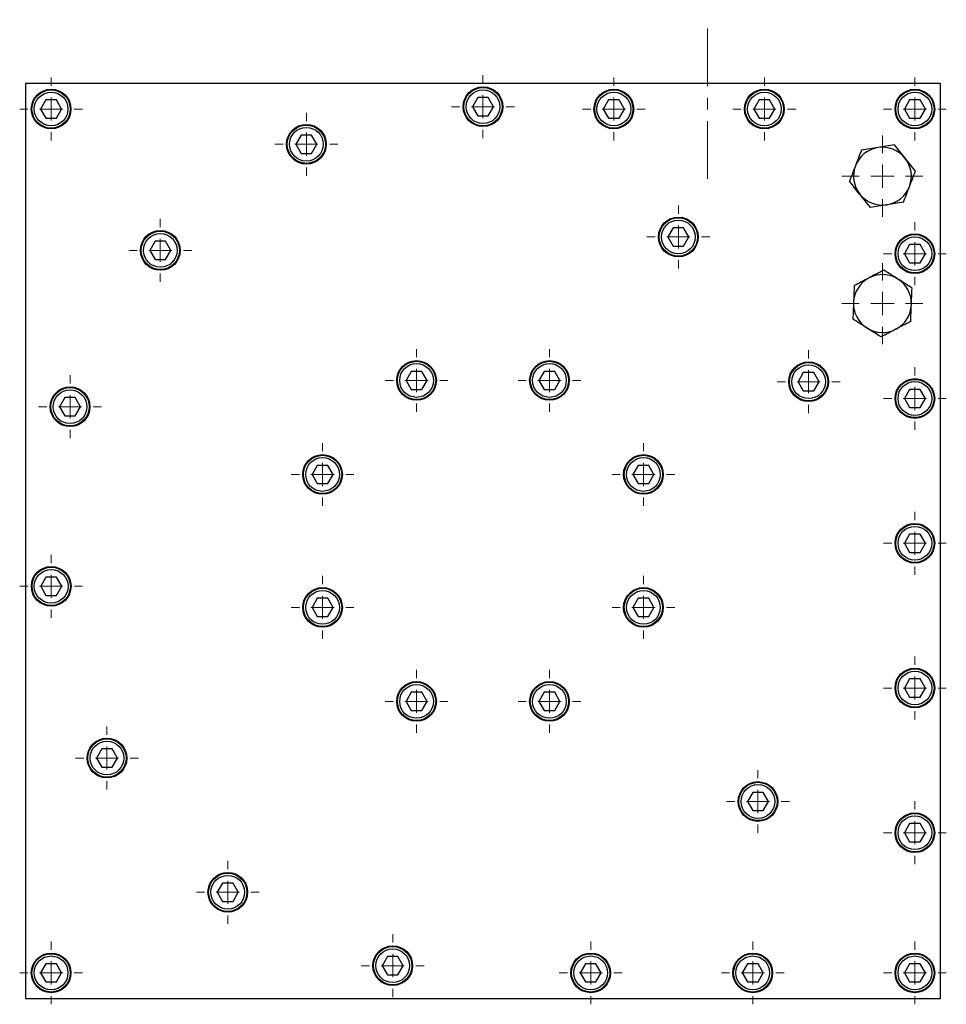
# Model space of a CAD drawing. Header units: inches. Extents: x 5 to 46.8, y 2.9 to 36.5.
# Tile 10 of 10: x 38.8 to 46.8, y 15.2 to 23.7. Entities that reach past the tile are written whole.
import ezdxf

# ---------------------------------------------------------------- set-up
doc = ezdxf.new("R2010")
doc.units = ezdxf.units.IN
doc.header["$MEASUREMENT"] = 0
doc.linetypes.add('CENTERX2', pattern=[0.8, 0.5, -0.1, 0.1, -0.1])

# ---------------------------------------------------------------- blocks, each defined once
blk = doc.blocks.new('SW_CENTERMARKSYMBOL_46')
at = {"color": 0, "linetype": 'Continuous', "lineweight": 18}
for p, q in [((0, 0.2), (0, 0.2715)), ((0, 0), (0, 0.1)), ((-0.2, 0), (-0.2715, 0)), ((0, 0), (-0.1, 0)), ((0, 0), (0, -0.1)), ((0, 0), (0.1, 0)), ((0.2, 0), (0.2715, 0)), ((0, -0.2), (0, -0.2715))]:
    blk.add_line(p, q, dxfattribs=at)
blk = doc.blocks.new('SW_CENTERMARKSYMBOL_47')
at = {"color": 0, "linetype": 'Continuous', "lineweight": 18}
for p, q in [((0, 0.2), (0, 0.2715)), ((0, 0), (0, 0.1)), ((-0.2, 0), (-0.2715, 0)), ((0, 0), (-0.1, 0)), ((0, 0), (0, -0.1)), ((0, 0), (0.1, 0)), ((0.2, 0), (0.2715, 0)), ((0, -0.2), (0, -0.2715))]:
    blk.add_line(p, q, dxfattribs=at)
blk = doc.blocks.new('SW_CENTERMARKSYMBOL_48')
at = {"color": 0, "linetype": 'Continuous', "lineweight": 18}
for p, q in [((0, 0.2), (0, 0.2715)), ((0, 0), (0, 0.1)), ((-0.2, 0), (-0.2715, 0)), ((0, 0), (-0.1, 0)), ((0, 0), (0, -0.1)), ((0, 0), (0.1, 0)), ((0.2, 0), (0.2715, 0)), ((0, -0.2), (0, -0.2715))]:
    blk.add_line(p, q, dxfattribs=at)
blk = doc.blocks.new('SW_CENTERMARKSYMBOL_49')
at = {"color": 0, "linetype": 'Continuous', "lineweight": 18}
for p, q in [((0, 0.2), (0, 0.2715)), ((0, 0), (0, 0.1)), ((-0.2, 0), (-0.2715, 0)), ((0, 0), (-0.1, 0)), ((0, 0), (0, -0.1)), ((0, 0), (0.1, 0)), ((0.2, 0), (0.2715, 0)), ((0, -0.2), (0, -0.2715))]:
    blk.add_line(p, q, dxfattribs=at)
blk = doc.blocks.new('SW_CENTERMARKSYMBOL_50')
at = {"color": 0, "linetype": 'Continuous', "lineweight": 18}
for p, q in [((0, 0.2), (0, 0.2715)), ((0, 0), (0, 0.1)), ((-0.2, 0), (-0.2715, 0)), ((0, 0), (-0.1, 0)), ((0, 0), (0, -0.1)), ((0, 0), (0.1, 0)), ((0.2, 0), (0.2715, 0)), ((0, -0.2), (0, -0.2715))]:
    blk.add_line(p, q, dxfattribs=at)
blk = doc.blocks.new('SW_CENTERMARKSYMBOL_51')
at = {"color": 0, "linetype": 'Continuous', "lineweight": 18}
for p, q in [((0, 0.2), (0, 0.2715)), ((0, 0), (0, 0.1)), ((-0.2, 0), (-0.2715, 0)), ((0, 0), (-0.1, 0)), ((0, 0), (0, -0.1)), ((0, 0), (0.1, 0)), ((0.2, 0), (0.2715, 0)), ((0, -0.2), (0, -0.2715))]:
    blk.add_line(p, q, dxfattribs=at)
blk = doc.blocks.new('SW_CENTERMARKSYMBOL_52')
at = {"color": 0, "linetype": 'Continuous', "lineweight": 18}
for p, q in [((0, 0.2), (0, 0.2715)), ((0, 0), (0, 0.1)), ((-0.2, 0), (-0.2715, 0)), ((0, 0), (-0.1, 0)), ((0, 0), (0, -0.1)), ((0, 0), (0.1, 0)), ((0.2, 0), (0.2715, 0)), ((0, -0.2), (0, -0.2715))]:
    blk.add_line(p, q, dxfattribs=at)
blk = doc.blocks.new('SW_CENTERMARKSYMBOL_53')
at = {"color": 0, "linetype": 'Continuous', "lineweight": 18}
for p, q in [((0, 0.2), (0, 0.2715)), ((0, 0), (0, 0.1)), ((-0.2, 0), (-0.2715, 0)), ((0, 0), (-0.1, 0)), ((0, 0), (0, -0.1)), ((0, 0), (0.1, 0)), ((0.2, 0), (0.2715, 0)), ((0, -0.2), (0, -0.2715))]:
    blk.add_line(p, q, dxfattribs=at)
blk = doc.blocks.new('SW_CENTERMARKSYMBOL_54')
at = {"color": 0, "linetype": 'Continuous', "lineweight": 18}
for p, q in [((0, 0.2), (0, 0.2715)), ((0, 0), (0, 0.1)), ((-0.2, 0), (-0.2715, 0)), ((0, 0), (-0.1, 0)), ((0, 0), (0, -0.1)), ((0, 0), (0.1, 0)), ((0.2, 0), (0.2715, 0)), ((0, -0.2), (0, -0.2715))]:
    blk.add_line(p, q, dxfattribs=at)
blk = doc.blocks.new('SW_CENTERMARKSYMBOL_55')
at = {"color": 0, "linetype": 'Continuous', "lineweight": 18}
for p, q in [((0, 0.2), (0, 0.2715)), ((0, 0), (0, 0.1)), ((-0.2, 0), (-0.2715, 0)), ((0, 0), (-0.1, 0)), ((0, 0), (0, -0.1)), ((0, 0), (0.1, 0)), ((0.2, 0), (0.2715, 0)), ((0, -0.2), (0, -0.2715))]:
    blk.add_line(p, q, dxfattribs=at)
blk = doc.blocks.new('SW_CENTERMARKSYMBOL_56')
at = {"color": 0, "linetype": 'Continuous', "lineweight": 18}
for p, q in [((0, 0.2), (0, 0.2715)), ((0, 0), (0, 0.1)), ((-0.2, 0), (-0.2715, 0)), ((0, 0), (-0.1, 0)), ((0, 0), (0, -0.1)), ((0, 0), (0.1, 0)), ((0.2, 0), (0.2715, 0)), ((0, -0.2), (0, -0.2715))]:
    blk.add_line(p, q, dxfattribs=at)
blk = doc.blocks.new('SW_CENTERMARKSYMBOL_57')
at = {"color": 0, "linetype": 'Continuous', "lineweight": 18}
for p, q in [((0, 0.2), (0, 0.2715)), ((0, 0), (0, 0.1)), ((-0.2, 0), (-0.2715, 0)), ((0, 0), (-0.1, 0)), ((0, 0), (0, -0.1)), ((0, 0), (0.1, 0)), ((0.2, 0), (0.2715, 0)), ((0, -0.2), (0, -0.2715))]:
    blk.add_line(p, q, dxfattribs=at)
blk = doc.blocks.new('SW_CENTERMARKSYMBOL_58')
at = {"color": 0, "linetype": 'Continuous', "lineweight": 18}
for p, q in [((0, 0.2), (0, 0.2715)), ((0, 0), (0, 0.1)), ((-0.2, 0), (-0.2715, 0)), ((0, 0), (-0.1, 0)), ((0, 0), (0, -0.1)), ((0, 0), (0.1, 0)), ((0.2, 0), (0.2715, 0)), ((0, -0.2), (0, -0.2715))]:
    blk.add_line(p, q, dxfattribs=at)
blk = doc.blocks.new('SW_CENTERMARKSYMBOL_59')
at = {"color": 0, "linetype": 'Continuous', "lineweight": 18}
for p, q in [((0, 0.2), (0, 0.2715)), ((0, 0), (0, 0.1)), ((-0.2, 0), (-0.2715, 0)), ((0, 0), (-0.1, 0)), ((0, 0), (0, -0.1)), ((0, 0), (0.1, 0)), ((0.2, 0), (0.2715, 0)), ((0, -0.2), (0, -0.2715))]:
    blk.add_line(p, q, dxfattribs=at)
blk = doc.blocks.new('SW_CENTERMARKSYMBOL_60')
at = {"color": 0, "linetype": 'Continuous', "lineweight": 18}
for p, q in [((0, 0.2), (0, 0.2715)), ((0, 0), (0, 0.1)), ((-0.2, 0), (-0.2715, 0)), ((0, 0), (-0.1, 0)), ((0, 0), (0, -0.1)), ((0, 0), (0.1, 0)), ((0.2, 0), (0.2715, 0)), ((0, -0.2), (0, -0.2715))]:
    blk.add_line(p, q, dxfattribs=at)
blk = doc.blocks.new('SW_CENTERMARKSYMBOL_61')
at = {"color": 0, "linetype": 'Continuous', "lineweight": 18}
for p, q in [((0, 0.2), (0, 0.2715)), ((0, 0), (0, 0.1)), ((-0.2, 0), (-0.2715, 0)), ((0, 0), (-0.1, 0)), ((0, 0), (0, -0.1)), ((0, 0), (0.1, 0)), ((0.2, 0), (0.2715, 0)), ((0, -0.2), (0, -0.2715))]:
    blk.add_line(p, q, dxfattribs=at)
blk = doc.blocks.new('SW_CENTERMARKSYMBOL_62')
at = {"color": 0, "linetype": 'Continuous', "lineweight": 18}
for p, q in [((0, 0.2), (0, 0.2715)), ((0, 0), (0, 0.1)), ((-0.2, 0), (-0.2715, 0)), ((0, 0), (-0.1, 0)), ((0, 0), (0, -0.1)), ((0, 0), (0.1, 0)), ((0.2, 0), (0.2715, 0)), ((0, -0.2), (0, -0.2715))]:
    blk.add_line(p, q, dxfattribs=at)
blk = doc.blocks.new('SW_CENTERMARKSYMBOL_63')
at = {"color": 0, "linetype": 'Continuous', "lineweight": 18}
for p, q in [((0, 0.2), (0, 0.2715)), ((0, 0), (0, 0.1)), ((-0.2, 0), (-0.2715, 0)), ((0, 0), (-0.1, 0)), ((0, 0), (0, -0.1)), ((0, 0), (0.1, 0)), ((0.2, 0), (0.2715, 0)), ((0, -0.2), (0, -0.2715))]:
    blk.add_line(p, q, dxfattribs=at)
blk = doc.blocks.new('SW_CENTERMARKSYMBOL_64')
at = {"color": 0, "linetype": 'Continuous', "lineweight": 18}
for p, q in [((0, 0.2), (0, 0.2715)), ((0, 0), (0, 0.1)), ((-0.2, 0), (-0.2715, 0)), ((0, 0), (-0.1, 0)), ((0, 0), (0, -0.1)), ((0, 0), (0.1, 0)), ((0.2, 0), (0.2715, 0)), ((0, -0.2), (0, -0.2715))]:
    blk.add_line(p, q, dxfattribs=at)
blk = doc.blocks.new('SW_CENTERMARKSYMBOL_65')
at = {"color": 0, "linetype": 'Continuous', "lineweight": 18}
for p, q in [((0, 0.2), (0, 0.2715)), ((0, 0), (0, 0.1)), ((-0.2, 0), (-0.2715, 0)), ((0, 0), (-0.1, 0)), ((0, 0), (0, -0.1)), ((0, 0), (0.1, 0)), ((0.2, 0), (0.2715, 0)), ((0, -0.2), (0, -0.2715))]:
    blk.add_line(p, q, dxfattribs=at)
blk = doc.blocks.new('SW_CENTERMARKSYMBOL_66')
at = {"color": 0, "linetype": 'Continuous', "lineweight": 18}
for p, q in [((0, 0.2), (0, 0.2715)), ((0, 0), (0, 0.1)), ((-0.2, 0), (-0.2715, 0)), ((0, 0), (-0.1, 0)), ((0, 0), (0, -0.1)), ((0, 0), (0.1, 0)), ((0.2, 0), (0.2715, 0)), ((0, -0.2), (0, -0.2715))]:
    blk.add_line(p, q, dxfattribs=at)
blk = doc.blocks.new('SW_CENTERMARKSYMBOL_67')
at = {"color": 0, "linetype": 'Continuous', "lineweight": 18}
for p, q in [((0, 0.2), (0, 0.2715)), ((0, 0), (0, 0.1)), ((-0.2, 0), (-0.2715, 0)), ((0, 0), (-0.1, 0)), ((0, 0), (0, -0.1)), ((0, 0), (0.1, 0)), ((0.2, 0), (0.2715, 0)), ((0, -0.2), (0, -0.2715))]:
    blk.add_line(p, q, dxfattribs=at)
blk = doc.blocks.new('SW_CENTERMARKSYMBOL_68')
at = {"color": 0, "linetype": 'Continuous', "lineweight": 18}
for p, q in [((0, 0.2), (0, 0.2715)), ((0, 0), (0, 0.1)), ((-0.2, 0), (-0.2715, 0)), ((0, 0), (-0.1, 0)), ((0, 0), (0, -0.1)), ((0, 0), (0.1, 0)), ((0.2, 0), (0.2715, 0)), ((0, -0.2), (0, -0.2715))]:
    blk.add_line(p, q, dxfattribs=at)
blk = doc.blocks.new('SW_CENTERMARKSYMBOL_69')
at = {"color": 0, "linetype": 'Continuous', "lineweight": 18}
for p, q in [((0, 0.2), (0, 0.2715)), ((0, 0), (0, 0.1)), ((-0.2, 0), (-0.2715, 0)), ((0, 0), (-0.1, 0)), ((0, 0), (0, -0.1)), ((0, 0), (0.1, 0)), ((0.2, 0), (0.2715, 0)), ((0, -0.2), (0, -0.2715))]:
    blk.add_line(p, q, dxfattribs=at)
blk = doc.blocks.new('SW_CENTERMARKSYMBOL_70')
at = {"color": 0, "linetype": 'Continuous', "lineweight": 18}
for p, q in [((0, 0.2), (0, 0.2715)), ((0, 0), (0, 0.1)), ((-0.2, 0), (-0.2715, 0)), ((0, 0), (-0.1, 0)), ((0, 0), (0, -0.1)), ((0, 0), (0.1, 0)), ((0.2, 0), (0.2715, 0)), ((0, -0.2), (0, -0.2715))]:
    blk.add_line(p, q, dxfattribs=at)
blk = doc.blocks.new('SW_CENTERMARKSYMBOL_71')
at = {"color": 0, "linetype": 'Continuous', "lineweight": 18}
for p, q in [((0, 0.2), (0, 0.2715)), ((0, 0), (0, 0.1)), ((-0.2, 0), (-0.2715, 0)), ((0, 0), (-0.1, 0)), ((0, 0), (0, -0.1)), ((0, 0), (0.1, 0)), ((0.2, 0), (0.2715, 0)), ((0, -0.2), (0, -0.2715))]:
    blk.add_line(p, q, dxfattribs=at)
blk = doc.blocks.new('SW_CENTERMARKSYMBOL_72')
at = {"color": 0, "linetype": 'Continuous', "lineweight": 18}
for p, q in [((0, 0.2), (0, 0.2715)), ((0, 0), (0, 0.1)), ((-0.2, 0), (-0.2715, 0)), ((0, 0), (-0.1, 0)), ((0, 0), (0, -0.1)), ((0, 0), (0.1, 0)), ((0.2, 0), (0.2715, 0)), ((0, -0.2), (0, -0.2715))]:
    blk.add_line(p, q, dxfattribs=at)
blk = doc.blocks.new('SW_CENTERMARKSYMBOL_73')
at = {"color": 0, "linetype": 'Continuous', "lineweight": 18}
for p, q in [((0, 0.2), (0, 0.2715)), ((0, 0), (0, 0.1)), ((-0.2, 0), (-0.2715, 0)), ((0, 0), (-0.1, 0)), ((0, 0), (0, -0.1)), ((0, 0), (0.1, 0)), ((0.2, 0), (0.2715, 0)), ((0, -0.2), (0, -0.2715))]:
    blk.add_line(p, q, dxfattribs=at)
blk = doc.blocks.new('SW_CENTERMARKSYMBOL_74')
at = {"color": 0, "linetype": 'Continuous', "lineweight": 18}
for p, q in [((0, 0.2), (0, 0.2715)), ((0, 0), (0, 0.1)), ((-0.2, 0), (-0.2715, 0)), ((0, 0), (-0.1, 0)), ((0, 0), (0, -0.1)), ((0, 0), (0.1, 0)), ((0.2, 0), (0.2715, 0)), ((0, -0.2), (0, -0.2715))]:
    blk.add_line(p, q, dxfattribs=at)
blk = doc.blocks.new('SW_CENTERMARKSYMBOL_75')
at = {"color": 0, "linetype": 'Continuous', "lineweight": 18}
for p, q in [((0, 0.2), (0, 0.2715)), ((0, 0), (0, 0.1)), ((-0.2, 0), (-0.2715, 0)), ((0, 0), (-0.1, 0)), ((0, 0), (0, -0.1)), ((0, 0), (0.1, 0)), ((0.2, 0), (0.2715, 0)), ((0, -0.2), (0, -0.2715))]:
    blk.add_line(p, q, dxfattribs=at)
blk = doc.blocks.new('SW_CENTERMARKSYMBOL_76')
at = {"color": 0, "linetype": 'Continuous', "lineweight": 18}
for p, q in [((0, 0.2), (0, 0.2715)), ((0, 0), (0, 0.1)), ((-0.2, 0), (-0.2715, 0)), ((0, 0), (-0.1, 0)), ((0, 0), (0, -0.1)), ((0, 0), (0.1, 0)), ((0.2, 0), (0.2715, 0)), ((0, -0.2), (0, -0.2715))]:
    blk.add_line(p, q, dxfattribs=at)
blk = doc.blocks.new('SW_CENTERMARKSYMBOL_77')
at = {"color": 0, "linetype": 'Continuous', "lineweight": 18}
for p, q in [((0, 0.2), (0, 0.2715)), ((0, 0), (0, 0.1)), ((-0.2, 0), (-0.2715, 0)), ((0, 0), (-0.1, 0)), ((0, 0), (0, -0.1)), ((0, 0), (0.1, 0)), ((0.2, 0), (0.2715, 0)), ((0, -0.2), (0, -0.2715))]:
    blk.add_line(p, q, dxfattribs=at)
blk = doc.blocks.new('SW_CENTERMARKSYMBOL_78')
at = {"color": 0, "linetype": 'Continuous', "lineweight": 18}
for p, q in [((0, 0.2), (0, 0.35)), ((0, 0), (0, 0.1)), ((-0.2, 0), (-0.35, 0)), ((0, 0), (-0.1, 0)), ((0, 0), (0, -0.1)), ((0, 0), (0.1, 0)), ((0.2, 0), (0.35, 0)), ((0, -0.2), (0, -0.35))]:
    blk.add_line(p, q, dxfattribs=at)
blk = doc.blocks.new('SW_CENTERMARKSYMBOL_79')
at = {"color": 0, "linetype": 'Continuous', "lineweight": 18}
for p, q in [((0, 0.2), (0, 0.35)), ((0, 0), (0, 0.1)), ((-0.2, 0), (-0.35, 0)), ((0, 0), (-0.1, 0)), ((0, 0), (0, -0.1)), ((0, 0), (0.1, 0)), ((0.2, 0), (0.35, 0)), ((0, -0.2), (0, -0.35))]:
    blk.add_line(p, q, dxfattribs=at)

msp = doc.modelspace()

# ---------------------------------------------------------------- linework, layer by layer
at = {"color": 7, "linetype": 'CENTERX2', "lineweight": 18}
msp.add_line((44.7348, 22.2951), (44.7348, 23.6703), dxfattribs=at)
at = {"color": 7, "linetype": 'Continuous', "lineweight": 25}
for p, q in [((38.8448, 23.119), (38.8448, 15.219)), ((46.7448, 23.119), (38.8448, 23.119)), ((46.7448, 15.219), (46.7448, 23.119)), ((39.0194, 22.9777), (38.9739, 22.899)), ((39.1103, 22.9777), (39.0194, 22.9777)), ((39.1558, 22.899), (39.1103, 22.9777)), ((42.7494, 22.9977), (42.7039, 22.919)), ((42.8403, 22.9977), (42.7494, 22.9977)), ((42.8858, 22.919), (42.8403, 22.9977)), ((43.8794, 22.9777), (43.8339, 22.899)), ((43.9703, 22.9777), (43.8794, 22.9777)), ((44.0158, 22.899), (43.9703, 22.9777)), ((45.1794, 22.9777), (45.1339, 22.899)), ((45.2703, 22.9777), (45.1794, 22.9777)), ((45.3158, 22.899), (45.2703, 22.9777)), ((46.4794, 22.9777), (46.4339, 22.899)), ((46.5703, 22.9777), (46.4794, 22.9777)), ((46.6158, 22.899), (46.5703, 22.9777)), ((38.9739, 22.899), (39.0194, 22.8203)), ((39.1103, 22.8203), (39.1558, 22.899)), ((42.7039, 22.919), (42.7494, 22.8403)), ((42.8403, 22.8403), (42.8858, 22.919)), ((43.8339, 22.899), (43.8794, 22.8203)), ((43.9703, 22.8203), (44.0158, 22.899)), ((45.1339, 22.899), (45.1794, 22.8203)), ((45.2703, 22.8203), (45.3158, 22.899)), ((46.4339, 22.899), (46.4794, 22.8203)), ((46.5703, 22.8203), (46.6158, 22.899)), ((39.0194, 22.8203), (39.1103, 22.8203)), ((42.7494, 22.8403), (42.8403, 22.8403)), ((43.8794, 22.8203), (43.9703, 22.8203)), ((45.1794, 22.8203), (45.2703, 22.8203)), ((46.4794, 22.8203), (46.5703, 22.8203)), ((41.2241, 22.6735), (41.1786, 22.5948)), ((41.315, 22.6735), (41.2241, 22.6735)), ((41.3605, 22.5948), (41.315, 22.6735)), ((41.1786, 22.5948), (41.2241, 22.5161)), ((41.315, 22.5161), (41.3605, 22.5948)), ((41.2241, 22.5161), (41.315, 22.5161)), ((44.4367, 21.8727), (44.3912, 21.794)), ((44.5276, 21.8727), (44.4367, 21.8727)), ((44.5731, 21.794), (44.5276, 21.8727)), ((44.3912, 21.794), (44.4367, 21.7153)), ((44.5276, 21.7153), (44.5731, 21.794)), ((39.9626, 21.757), (39.9171, 21.6782)), ((40.0535, 21.757), (39.9626, 21.757)), ((40.099, 21.6782), (40.0535, 21.757)), ((44.4367, 21.7153), (44.5276, 21.7153)), ((46.4794, 21.7277), (46.4339, 21.649)), ((46.5703, 21.7277), (46.4794, 21.7277)), ((46.6158, 21.649), (46.5703, 21.7277)), ((39.9171, 21.6782), (39.9626, 21.5995)), ((39.9626, 21.5995), (40.0535, 21.5995)), ((40.0535, 21.5995), (40.099, 21.6782)), ((46.4339, 21.649), (46.4794, 21.5703)), ((46.5703, 21.5703), (46.6158, 21.649)), ((46.4794, 21.5703), (46.5703, 21.5703)), ((42.1753, 20.6336), (42.1299, 20.5548)), ((42.2663, 20.6336), (42.1753, 20.6336)), ((42.3117, 20.5548), (42.2663, 20.6336)), ((43.3234, 20.6336), (43.2779, 20.5548)), ((43.4143, 20.6336), (43.3234, 20.6336)), ((43.4598, 20.5548), (43.4143, 20.6336)), ((45.5614, 20.6227), (45.5159, 20.544)), ((45.6523, 20.6227), (45.5614, 20.6227)), ((45.6978, 20.544), (45.6523, 20.6227)), ((42.1299, 20.5548), (42.1753, 20.4761)), ((42.2663, 20.4761), (42.3117, 20.5548)), ((43.2779, 20.5548), (43.3234, 20.4761)), ((43.4143, 20.4761), (43.4598, 20.5548)), ((45.5159, 20.544), (45.5614, 20.4653)), ((45.6523, 20.4653), (45.6978, 20.544)), ((42.1753, 20.4761), (42.2663, 20.4761)), ((43.3234, 20.4761), (43.4143, 20.4761)), ((45.5614, 20.4653), (45.6523, 20.4653)), ((46.4794, 20.4777), (46.4339, 20.399)), ((46.5703, 20.4777), (46.4794, 20.4777)), ((46.6158, 20.399), (46.5703, 20.4777)), ((39.1829, 20.4066), (39.1374, 20.3278)), ((39.1374, 20.3278), (39.1829, 20.2491)), ((39.2738, 20.4066), (39.1829, 20.4066)), ((39.3193, 20.3278), (39.2738, 20.4066)), ((39.2738, 20.2491), (39.3193, 20.3278)), ((46.4339, 20.399), (46.4794, 20.3203)), ((46.5703, 20.3203), (46.6158, 20.399)), ((39.1829, 20.2491), (39.2738, 20.2491)), ((46.4794, 20.3203), (46.5703, 20.3203)), ((41.3636, 19.8218), (41.3181, 19.743)), ((41.4545, 19.8218), (41.3636, 19.8218)), ((41.4999, 19.743), (41.4545, 19.8218)), ((44.1352, 19.8218), (44.0897, 19.743)), ((44.2261, 19.8218), (44.1352, 19.8218)), ((44.2716, 19.743), (44.2261, 19.8218)), ((41.3181, 19.743), (41.3636, 19.6643)), ((41.4545, 19.6643), (41.4999, 19.743)), ((44.0897, 19.743), (44.1352, 19.6643)), ((44.2261, 19.6643), (44.2716, 19.743)), ((41.3636, 19.6643), (41.4545, 19.6643)), ((44.1352, 19.6643), (44.2261, 19.6643)), ((46.4794, 19.2277), (46.4339, 19.149)), ((46.5703, 19.2277), (46.4794, 19.2277)), ((46.6158, 19.149), (46.5703, 19.2277)), ((46.4339, 19.149), (46.4794, 19.0703)), ((46.5703, 19.0703), (46.6158, 19.149)), ((46.4794, 19.0703), (46.5703, 19.0703)), ((39.0199, 18.8558), (38.9745, 18.777)), ((39.1108, 18.8558), (39.0199, 18.8558)), ((39.1563, 18.777), (39.1108, 18.8558)), ((38.9745, 18.777), (39.0199, 18.6983)), ((39.1108, 18.6983), (39.1563, 18.777)), ((39.0199, 18.6983), (39.1108, 18.6983)), ((41.3636, 18.6737), (41.3181, 18.595)), ((41.4545, 18.6737), (41.3636, 18.6737)), ((41.4999, 18.595), (41.4545, 18.6737)), ((44.1352, 18.6737), (44.0897, 18.595)), ((44.2261, 18.6737), (44.1352, 18.6737)), ((44.2716, 18.595), (44.2261, 18.6737)), ((41.3181, 18.595), (41.3636, 18.5162)), ((41.4545, 18.5162), (41.4999, 18.595)), ((44.0897, 18.595), (44.1352, 18.5162)), ((44.2261, 18.5162), (44.2716, 18.595)), ((41.3636, 18.5162), (41.4545, 18.5162)), ((44.1352, 18.5162), (44.2261, 18.5162)), ((46.4794, 17.9777), (46.4339, 17.899)), ((46.5703, 17.9777), (46.4794, 17.9777)), ((46.6158, 17.899), (46.5703, 17.9777)), ((42.1753, 17.8619), (42.1299, 17.7832)), ((42.2663, 17.8619), (42.1753, 17.8619)), ((42.3117, 17.7832), (42.2663, 17.8619)), ((43.3234, 17.8619), (43.2779, 17.7832)), ((43.4143, 17.8619), (43.3234, 17.8619)), ((43.4598, 17.7832), (43.4143, 17.8619)), ((46.4339, 17.899), (46.4794, 17.8203)), ((46.5703, 17.8203), (46.6158, 17.899)), ((42.1299, 17.7832), (42.1753, 17.7044)), ((42.2663, 17.7044), (42.3117, 17.7832)), ((43.2779, 17.7832), (43.3234, 17.7044)), ((43.4143, 17.7044), (43.4598, 17.7832)), ((46.4794, 17.8203), (46.5703, 17.8203)), ((42.1753, 17.7044), (42.2663, 17.7044)), ((43.3234, 17.7044), (43.4143, 17.7044)), ((39.5018, 17.3727), (39.4563, 17.294)), ((39.5927, 17.3727), (39.5018, 17.3727)), ((39.6382, 17.294), (39.5927, 17.3727)), ((39.4563, 17.294), (39.5018, 17.2153)), ((39.5927, 17.2153), (39.6382, 17.294)), ((39.5018, 17.2153), (39.5927, 17.2153)), ((45.1244, 16.9977), (45.0789, 16.919)), ((45.2153, 16.9977), (45.1244, 16.9977)), ((45.2608, 16.919), (45.2153, 16.9977)), ((45.0789, 16.919), (45.1244, 16.8403)), ((45.1244, 16.8403), (45.2153, 16.8403)), ((45.2153, 16.8403), (45.2608, 16.919)), ((46.4794, 16.7277), (46.4339, 16.649)), ((46.5703, 16.7277), (46.4794, 16.7277)), ((46.6158, 16.649), (46.5703, 16.7277)), ((46.4339, 16.649), (46.4794, 16.5703)), ((46.5703, 16.5703), (46.6158, 16.649)), ((46.4794, 16.5703), (46.5703, 16.5703)), ((40.5452, 16.2139), (40.4997, 16.1352)), ((40.6361, 16.2139), (40.5452, 16.2139)), ((40.6816, 16.1352), (40.6361, 16.2139)), ((40.4997, 16.1352), (40.5452, 16.0564)), ((40.6361, 16.0564), (40.6816, 16.1352)), ((40.5452, 16.0564), (40.6361, 16.0564)), ((41.9697, 15.5797), (41.9242, 15.5009)), ((42.0606, 15.5797), (41.9697, 15.5797)), ((42.1061, 15.5009), (42.0606, 15.5797)), ((39.0194, 15.5177), (38.9739, 15.439)), ((39.1103, 15.5177), (39.0194, 15.5177)), ((39.1558, 15.439), (39.1103, 15.5177)), ((41.9242, 15.5009), (41.9697, 15.4222)), ((42.0606, 15.4222), (42.1061, 15.5009)), ((43.6794, 15.5177), (43.6339, 15.439)), ((43.7703, 15.5177), (43.6794, 15.5177)), ((43.8158, 15.439), (43.7703, 15.5177)), ((45.0794, 15.5177), (45.0339, 15.439)), ((45.1703, 15.5177), (45.0794, 15.5177)), ((45.2158, 15.439), (45.1703, 15.5177)), ((46.4794, 15.5177), (46.4339, 15.439)), ((46.5703, 15.5177), (46.4794, 15.5177)), ((46.6158, 15.439), (46.5703, 15.5177)), ((38.9739, 15.439), (39.0194, 15.3603)), ((39.1103, 15.3603), (39.1558, 15.439)), ((41.9697, 15.4222), (42.0606, 15.4222)), ((43.6339, 15.439), (43.6794, 15.3603)), ((43.7703, 15.3603), (43.8158, 15.439)), ((45.0339, 15.439), (45.0794, 15.3603)), ((45.1703, 15.3603), (45.2158, 15.439)), ((46.4339, 15.439), (46.4794, 15.3603)), ((46.5703, 15.3603), (46.6158, 15.439)), ((39.0194, 15.3603), (39.1103, 15.3603)), ((43.6794, 15.3603), (43.7703, 15.3603)), ((45.0794, 15.3603), (45.1703, 15.3603)), ((46.4794, 15.3603), (46.5703, 15.3603)), ((38.8448, 15.219), (46.7448, 15.219))]:
    msp.add_line(p, q, dxfattribs=at)
for centre, radius in [((39.0648, 22.899), 0.1715), ((39.0648, 22.899), 0.1654), ((39.0648, 22.899), 0.1457), ((42.7948, 22.919), 0.1715), ((42.7948, 22.919), 0.1654), ((42.7948, 22.919), 0.1457), ((43.9248, 22.899), 0.1715), ((43.9248, 22.899), 0.1654), ((43.9248, 22.899), 0.1457), ((45.2248, 22.899), 0.1715), ((45.2248, 22.899), 0.1654), ((45.2248, 22.899), 0.1457), ((46.5248, 22.899), 0.1715), ((46.5248, 22.899), 0.1654), ((46.5248, 22.899), 0.1457), ((41.2695, 22.5948), 0.1715), ((41.2695, 22.5948), 0.1654), ((41.2695, 22.5948), 0.1457), ((44.4821, 21.794), 0.1715), ((44.4821, 21.794), 0.1654), ((44.4821, 21.794), 0.1457), ((40.008, 21.6782), 0.1715), ((40.008, 21.6782), 0.1654), ((40.008, 21.6782), 0.1457), ((46.5248, 21.649), 0.1715), ((46.5248, 21.649), 0.1654), ((46.5248, 21.649), 0.1457), ((42.2208, 20.5548), 0.1715), ((42.2208, 20.5548), 0.1654), ((42.2208, 20.5548), 0.1457), ((43.3688, 20.5548), 0.1715), ((43.3688, 20.5548), 0.1654), ((43.3688, 20.5548), 0.1457), ((45.6068, 20.544), 0.1715), ((45.6068, 20.544), 0.1654), ((45.6068, 20.544), 0.1457), ((39.2283, 20.3278), 0.1715), ((39.2283, 20.3278), 0.1654), ((46.5248, 20.399), 0.1715), ((46.5248, 20.399), 0.1654), ((46.5248, 20.399), 0.1457), ((39.2283, 20.3278), 0.1457), ((41.409, 19.743), 0.1715), ((41.409, 19.743), 0.1654), ((44.1806, 19.743), 0.1715), ((44.1806, 19.743), 0.1654), ((41.409, 19.743), 0.1457), ((44.1806, 19.743), 0.1457), ((46.5248, 19.149), 0.1715), ((46.5248, 19.149), 0.1654), ((46.5248, 19.149), 0.1457), ((39.0654, 18.777), 0.1715), ((39.0654, 18.777), 0.1654), ((39.0654, 18.777), 0.1457), ((41.409, 18.595), 0.1715), ((41.409, 18.595), 0.1654), ((41.409, 18.595), 0.1457), ((44.1806, 18.595), 0.1715), ((44.1806, 18.595), 0.1654), ((44.1806, 18.595), 0.1457), ((46.5248, 17.899), 0.1715), ((46.5248, 17.899), 0.1654), ((46.5248, 17.899), 0.1457), ((42.2208, 17.7832), 0.1715), ((42.2208, 17.7832), 0.1654), ((43.3688, 17.7832), 0.1715), ((43.3688, 17.7832), 0.1654), ((42.2208, 17.7832), 0.1457), ((43.3688, 17.7832), 0.1457), ((39.5472, 17.294), 0.1715), ((39.5472, 17.294), 0.1654), ((39.5472, 17.294), 0.1457), ((45.1698, 16.919), 0.1715), ((45.1698, 16.919), 0.1654), ((45.1698, 16.919), 0.1457), ((46.5248, 16.649), 0.1715), ((46.5248, 16.649), 0.1654), ((46.5248, 16.649), 0.1457), ((40.5906, 16.1352), 0.1715), ((40.5906, 16.1352), 0.1654), ((40.5906, 16.1352), 0.1457), ((42.0151, 15.5009), 0.1715), ((42.0151, 15.5009), 0.1654), ((42.0151, 15.5009), 0.1457), ((39.0648, 15.439), 0.1715), ((39.0648, 15.439), 0.1654), ((39.0648, 15.439), 0.1457), ((43.7248, 15.439), 0.1715), ((43.7248, 15.439), 0.1654), ((43.7248, 15.439), 0.1457), ((45.1248, 15.439), 0.1715), ((45.1248, 15.439), 0.1654), ((45.1248, 15.439), 0.1457), ((46.5248, 15.439), 0.1715), ((46.5248, 15.439), 0.1654), ((46.5248, 15.439), 0.1457)]:
    msp.add_circle(centre, radius, dxfattribs=at)
for centre, start, end in [((46.2448, 22.319), 98.86103, 158.86103), ((46.2448, 22.319), 38.86103, 98.86103), ((46.2448, 22.319), 338.86103, 38.86103), ((46.2448, 22.319), 158.86103, 218.86103), ((46.2448, 22.319), 278.86103, 338.86103), ((46.2448, 22.319), 218.86103, 278.86103), ((46.2448, 21.219), 117.6203, 177.6203), ((46.2448, 21.219), 57.6203, 117.6203), ((46.2448, 21.219), 357.6203, 57.6203), ((46.2448, 21.219), 177.6203, 237.6203), ((46.2448, 21.219), 297.6203, 357.6203), ((46.2448, 21.219), 237.6203, 297.6203)]:
    msp.add_arc(centre, 0.25, start, end, dxfattribs=at)
for points in [[(46.0637, 22.5438), (46.0551, 22.5216), (46.0465, 22.4994), (46.0292, 22.4545), (46.0204, 22.4319), (46.0116, 22.4092)], [(46.3489, 22.5883), (46.3253, 22.5846), (46.3015, 22.5809), (46.2538, 22.5734), (46.23, 22.5697), (46.2063, 22.566)], [(46.4395, 22.4759), (46.4244, 22.4946), (46.4093, 22.5134), (46.3791, 22.5508), (46.364, 22.5696), (46.3489, 22.5883)], [(46.53, 22.3635), (46.515, 22.3821), (46.4999, 22.4009), (46.4697, 22.4384), (46.4546, 22.4571), (46.4395, 22.4759)], [(46.478, 22.2288), (46.4868, 22.2515), (46.4955, 22.2742), (46.5129, 22.3191), (46.5215, 22.3413), (46.53, 22.3635)], [(46.0501, 22.1621), (46.035, 22.1809), (46.0199, 22.1997), (45.9897, 22.2371), (45.9746, 22.2559), (45.9596, 22.2745)], [(46.1407, 22.0498), (46.1257, 22.0684), (46.1105, 22.0872), (46.0803, 22.1247), (46.0652, 22.1434), (46.0501, 22.1621)], [(46.4259, 22.0942), (46.4023, 22.0905), (46.3785, 22.0868), (46.3308, 22.0794), (46.3071, 22.0757), (46.2833, 22.072)], [(46.2568, 21.5074), (46.2356, 21.4964), (46.2142, 21.4852), (46.1715, 21.4628), (46.1502, 21.4517), (46.1289, 21.4405)], [(46.3787, 21.4301), (46.3583, 21.443), (46.338, 21.4559), (46.2974, 21.4817), (46.2771, 21.4946), (46.2568, 21.5074)], [(46.5006, 21.3528), (46.4804, 21.3656), (46.46, 21.3786), (46.4193, 21.4044), (46.399, 21.4173), (46.3787, 21.4301)], [(46.001, 21.3736), (46, 21.3499), (45.999, 21.326), (45.997, 21.278), (45.996, 21.2537), (45.995, 21.2294)], [(46.4946, 21.2086), (46.4956, 21.2329), (46.4966, 21.2572), (46.4986, 21.3053), (46.4996, 21.3291), (46.5006, 21.3528)], [(46.1109, 21.0079), (46.0906, 21.0208), (46.0702, 21.0337), (46.0296, 21.0594), (46.0093, 21.0723), (45.989, 21.0852)], [(46.2328, 20.9306), (46.2126, 20.9434), (46.1922, 20.9563), (46.1515, 20.9821), (46.1312, 20.995), (46.1109, 21.0079)], [(46.4886, 21.0644), (46.4674, 21.0533), (46.446, 21.0421), (46.4033, 21.0198), (46.382, 21.0086), (46.3607, 20.9975)]]:
    msp.add_open_spline(points, degree=3, knots=[0, 0, 0, 0, 0.5, 0.5, 1, 1, 1, 1], dxfattribs=at)
for points in [[(46.2063, 22.566), (46.1586, 22.5586), (46.1111, 22.5512), (46.0637, 22.5438)], [(46.0116, 22.4092), (45.994, 22.3637), (45.9767, 22.3189), (45.9596, 22.2745)], [(46.4259, 22.0942), (46.4431, 22.1386), (46.4604, 22.1833), (46.478, 22.2288)], [(46.2833, 22.072), (46.2357, 22.0646), (46.1881, 22.0571), (46.1407, 22.0498)], [(46.1289, 21.4405), (46.0862, 21.4181), (46.0435, 21.3958), (46.001, 21.3736)], [(45.995, 21.2294), (45.993, 21.1806), (45.991, 21.1327), (45.989, 21.0852)], [(46.4886, 21.0644), (46.4906, 21.1119), (46.4926, 21.1599), (46.4946, 21.2086)], [(46.3607, 20.9975), (46.318, 20.9751), (46.2754, 20.9528), (46.2328, 20.9306)]]:
    msp.add_open_spline(points, degree=3, dxfattribs=at)

# ---------------------------------------------------------------- block references
at = {"color": 7, "linetype": 'Continuous', "lineweight": 18}
for name, p in [('SW_CENTERMARKSYMBOL_48', (39.0648, 22.899)), ('SW_CENTERMARKSYMBOL_65', (42.7948, 22.919)), ('SW_CENTERMARKSYMBOL_61', (43.9248, 22.899)), ('SW_CENTERMARKSYMBOL_63', (45.2248, 22.899)), ('SW_CENTERMARKSYMBOL_47', (46.5248, 22.899)), ('SW_CENTERMARKSYMBOL_58', (41.2695, 22.5948)), ('SW_CENTERMARKSYMBOL_78', (46.2448, 22.319)), ('SW_CENTERMARKSYMBOL_66', (44.4821, 21.794)), ('SW_CENTERMARKSYMBOL_67', (40.008, 21.6782)), ('SW_CENTERMARKSYMBOL_68', (46.5248, 21.649)), ('SW_CENTERMARKSYMBOL_79', (46.2448, 21.219)), ('SW_CENTERMARKSYMBOL_57', (42.2208, 20.5548)), ('SW_CENTERMARKSYMBOL_54', (43.3688, 20.5548)), ('SW_CENTERMARKSYMBOL_71', (45.6068, 20.544)), ('SW_CENTERMARKSYMBOL_70', (46.5248, 20.399)), ('SW_CENTERMARKSYMBOL_76', (39.2283, 20.3278)), ('SW_CENTERMARKSYMBOL_52', (41.409, 19.743)), ('SW_CENTERMARKSYMBOL_56', (44.1806, 19.743)), ('SW_CENTERMARKSYMBOL_74', (46.5248, 19.149)), ('SW_CENTERMARKSYMBOL_75', (39.0654, 18.777)), ('SW_CENTERMARKSYMBOL_53', (41.409, 18.595)), ('SW_CENTERMARKSYMBOL_55', (44.1806, 18.595)), ('SW_CENTERMARKSYMBOL_72', (46.5248, 17.899)), ('SW_CENTERMARKSYMBOL_50', (42.2208, 17.7832)), ('SW_CENTERMARKSYMBOL_51', (43.3688, 17.7832)), ('SW_CENTERMARKSYMBOL_77', (39.5472, 17.294)), ('SW_CENTERMARKSYMBOL_73', (45.1698, 16.919)), ('SW_CENTERMARKSYMBOL_69', (46.5248, 16.649)), ('SW_CENTERMARKSYMBOL_60', (40.5906, 16.1352)), ('SW_CENTERMARKSYMBOL_59', (42.0151, 15.5009)), ('SW_CENTERMARKSYMBOL_49', (39.0648, 15.439)), ('SW_CENTERMARKSYMBOL_62', (43.7248, 15.439)), ('SW_CENTERMARKSYMBOL_64', (45.1248, 15.439)), ('SW_CENTERMARKSYMBOL_46', (46.5248, 15.439))]:
    msp.add_blockref(name, p, dxfattribs=at)

doc.saveas('drawing.dxf')
